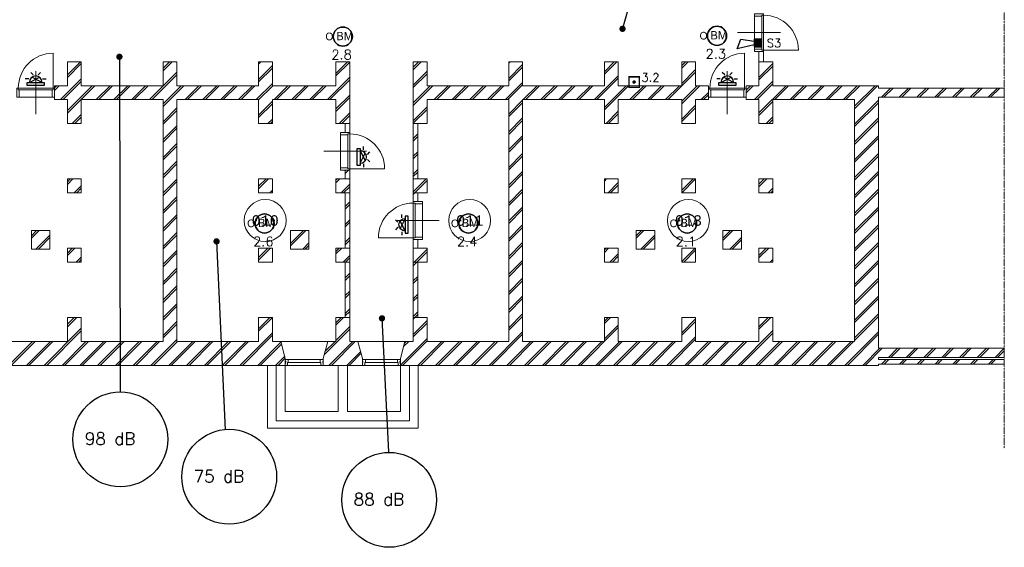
# Model space of a CAD drawing. Header units: millimetres. Extents: x 1890 to 160200, y 5205 to 111580.
# Tile 50 of 51: x 134464 to 157942, y 85541 to 98108. Entities that reach past the tile are written whole.
import ezdxf
from ezdxf.enums import TextEntityAlignment as Align
from ezdxf.xclip import XClip

# ---------------------------------------------------------------- set-up
doc = ezdxf.new("R2010")
doc.units = ezdxf.units.MM
doc.header["$XCLIPFRAME"] = 0
doc.linetypes.add('Xref-geb26-Kelder$0$CENTER', pattern=[2, 1.25, -0.25, 0.25, -0.25])
for name, color, linetype in [('BRAND', 1, 'Continuous'), ('DB-waardes', 6, 'Continuous'), ('Xref', 253, 'Continuous'), ('Xref-geb26-Kelder$0$AL$1A---_ALGEMEEN', 253, 'Continuous'), ('Xref-geb26-Kelder$0$AT$1A---_TEKST050', 253, 'Continuous')]:
    doc.layers.add(name, color=color, linetype=linetype)
doc.layers.get('Xref').off()
doc.styles.add('ROMANS', font='romans')
doc.styles.add('TXT', font='txt')
doc.styles.add('Xref-geb26-Kelder$0$MONOTXT', font='MONOTXT')

# ---------------------------------------------------------------- blocks, each defined once
blk = doc.blocks.new('Xref-geb26-Kelder$0$ED0831')
at = {"layer": 'Xref-geb26-Kelder$0$AL$1A---_ALGEMEEN', "color": 0, "linetype": 'Continuous', "lineweight": 0}
for p, q in [((450, -400), (450, 620)), ((0, 0), (0, 220)), ((0, 220), (55, 220)), ((35, 0), (0, 0)), ((55, 45), (35, 45)), ((35, 45), (35, 0)), ((35, 0), (35, -830)), ((865, 0), (35, 0)), ((55, 220), (845, 220)), ((55, 220), (55, 45)), ((55, 45), (845, 45)), ((900, 220), (845, 220)), ((845, 220), (845, 45)), ((845, 45), (865, 45)), ((865, 45), (865, 0)), ((865, 0), (900, 0)), ((900, 0), (900, 220))]:
    blk.add_line(p, q, dxfattribs=at)
blk.add_arc((35, 0), 830, 270, 360, dxfattribs=at)
blk = doc.blocks.new('*O36')
at = {"layer": 'Xref-geb26-Kelder$0$AL$1A---_ALGEMEEN', "color": 0, "linetype": 'Continuous', "lineweight": 0}
for p, q in [((-333, 69.5), (433, 69.5)), ((-355.5, -69.5), (455.5, -69.5)), ((-333, -2.5), (433, -2.5))]:
    blk.add_line(p, q, dxfattribs=at)
for points in [[(-400, 69.5), (-335.15, 69.5), (-333, 67.36), (-333, -2.5), (-350, -2.5), (-350, -53.5), (-355.5, -53.5), (-355.5, -67.28), (-357.72, -69.5), (-400, -69.5), (-400, -15.5), (-391, -15.5), (-391, 0.5), (-400, 0.5), (-400, 14.5), (-391, 14.5), (-391, 30.5), (-400, 30.5)], [(500, 69.5), (435.15, 69.5), (433, 67.36), (433, -2.5), (450, -2.5), (450, -53.5), (455.5, -53.5), (455.5, -67.28), (457.72, -69.5), (500, -69.5), (500, -15.5), (491, -15.5), (491, 0.5), (500, 0.5), (500, 14.5), (491, 14.5), (491, 30.5), (500, 30.5)]]:
    blk.add_lwpolyline(points, close=True, dxfattribs=at)
blk = doc.blocks.new('*O37')
at = {"layer": 'Xref-geb26-Kelder$0$AL$1A---_ALGEMEEN', "color": 0, "linetype": 'Continuous', "lineweight": 0}
for p, q in [((333, 69.5), (-433, 69.5)), ((355.5, -69.5), (-455.5, -69.5)), ((333, -2.5), (-433, -2.5))]:
    blk.add_line(p, q, dxfattribs=at)
for points in [[(-500, 69.5), (-435.15, 69.5), (-433, 67.36), (-433, -2.5), (-450, -2.5), (-450, -53.5), (-455.5, -53.5), (-455.5, -67.28), (-457.72, -69.5), (-500, -69.5), (-500, -15.5), (-491, -15.5), (-491, 0.5), (-500, 0.5), (-500, 14.5), (-491, 14.5), (-491, 30.5), (-500, 30.5)], [(400, 69.5), (335.15, 69.5), (333, 67.36), (333, -2.5), (350, -2.5), (350, -53.5), (355.5, -53.5), (355.5, -67.28), (357.72, -69.5), (400, -69.5), (400, -15.5), (391, -15.5), (391, 0.5), (400, 0.5), (400, 14.5), (391, 14.5), (391, 30.5), (400, 30.5)]]:
    blk.add_lwpolyline(points, close=True, dxfattribs=at)
blk = doc.blocks.new('Xref-geb26-Kelder')
at = {"layer": 'Xref-geb26-Kelder$0$AL$1A---_ALGEMEEN', "linetype": 'Xref-geb26-Kelder$0$CENTER', "lineweight": 0}
blk.add_line((143835.43, 60987.35), (143835.43, 41252.35), dxfattribs=at)
at = {"layer": 'Xref-geb26-Kelder$0$AL$1A---_ALGEMEEN', "linetype": 'Continuous', "lineweight": 0}
for p, q in [((121495.43, 50454.85), (121495.43, 49884.85)), ((121825.43, 50454.85), (121495.43, 50454.85)), ((121495.43, 50141.72), (121808.56, 50454.85)), ((121495.43, 50081.72), (121825.43, 50411.72)), ((121825.43, 50454.85), (121825.43, 49884.85)), ((123775.43, 50454.85), (124105.43, 50454.85)), ((123775.43, 50454.85), (123775.43, 49884.85)), ((123775.43, 50300.4), (123929.88, 50454.85)), ((123775.43, 50240.4), (123989.88, 50454.85)), ((124105.43, 50454.85), (124105.43, 49884.85)), ((126055.43, 50454.85), (126055.43, 49884.85)), ((126385.43, 50454.85), (126055.43, 50454.85)), ((126055.43, 50399.08), (126111.2, 50454.85)), ((126055.43, 50034.82), (126385.43, 50364.82)), ((126055.43, 49974.82), (126385.43, 50304.82)), ((126385.43, 50454.85), (126385.43, 49884.85)), ((127897.93, 50454.85), (127897.93, 49884.85)), ((127897.93, 50454.85), (128227.93, 50454.85)), ((127897.93, 50180.26), (128172.52, 50454.85)), ((127897.93, 50120.26), (128227.93, 50450.26)), ((128227.93, 50454.85), (128227.93, 48984.85)), ((129740.43, 50325.71), (129869.57, 50454.85)), ((129740.43, 50265.71), (129929.57, 50454.85)), ((132020.43, 50424.38), (132050.9, 50454.85)), ((132020.43, 50060.12), (132350.43, 50390.12)), ((132020.43, 50000.12), (132350.43, 50330.12)), ((134300.43, 50218.8), (134536.48, 50454.85)), ((134300.43, 50158.8), (134596.48, 50454.85)), ((136142.93, 50364.24), (136233.54, 50454.85)), ((136142.93, 50304.24), (136293.54, 50454.85)), ((136142.93, 49939.98), (136472.93, 50269.98)), ((137985.43, 50449.69), (137990.59, 50454.85)), ((137985.43, 50085.42), (138315.43, 50415.42)), ((137985.43, 50025.42), (138315.43, 50355.42)), ((121332.82, 49554.85), (121825.43, 50047.46)), ((123454.14, 49554.85), (124105.43, 50206.14)), ((123514.14, 49554.85), (124105.43, 50146.14)), ((127696.78, 49554.85), (128227.93, 50086)), ((127756.78, 49554.85), (128227.93, 50026)), ((129740.43, 49901.44), (130070.43, 50231.44)), ((129740.43, 49841.44), (130070.43, 50171.44)), ((134060.74, 49554.85), (134630.43, 50124.54)), ((134120.74, 49554.85), (134630.43, 50064.54)), ((135817.8, 49554.85), (136472.93, 50209.98)), ((121189.18, 49884.85), (121495.43, 49884.85)), ((121189.18, 49835.47), (121238.56, 49884.85)), ((121189.18, 49775.47), (121298.56, 49884.85)), ((121392.82, 49554.85), (121825.43, 49987.46)), ((121495.43, 49293.19), (122087.09, 49884.85)), ((121495.43, 49233.19), (122147.09, 49884.85)), ((121825.43, 49884.85), (123775.43, 49884.85)), ((122181.35, 49554.85), (122511.35, 49884.85)), ((122241.35, 49554.85), (122571.35, 49884.85)), ((122605.61, 49554.85), (122935.61, 49884.85)), ((122665.61, 49554.85), (122995.61, 49884.85)), ((123029.88, 49554.85), (123359.88, 49884.85)), ((123089.88, 49554.85), (123419.88, 49884.85)), ((123775.43, 49451.87), (124208.41, 49884.85)), ((123775.43, 49391.87), (124268.41, 49884.85)), ((124105.43, 49884.85), (126055.43, 49884.85)), ((124302.67, 49554.85), (124632.67, 49884.85)), ((124362.67, 49554.85), (124692.67, 49884.85)), ((124726.93, 49554.85), (125056.93, 49884.85)), ((124786.93, 49554.85), (125116.93, 49884.85)), ((125151.2, 49554.85), (125481.2, 49884.85)), ((125211.2, 49554.85), (125541.2, 49884.85)), ((125575.46, 49554.85), (125905.46, 49884.85)), ((125635.46, 49554.85), (125965.46, 49884.85)), ((125999.73, 49554.85), (126385.43, 49940.55)), ((126055.43, 49550.55), (126389.73, 49884.85)), ((126385.43, 49884.85), (127897.93, 49884.85)), ((126423.99, 49554.85), (126753.99, 49884.85)), ((126483.99, 49554.85), (126813.99, 49884.85)), ((126848.25, 49554.85), (127178.25, 49884.85)), ((126908.25, 49554.85), (127238.25, 49884.85)), ((127272.52, 49554.85), (127602.52, 49884.85)), ((127332.52, 49554.85), (127662.52, 49884.85)), ((129740.43, 49477.18), (130148.1, 49884.85)), ((129740.43, 49417.18), (130208.1, 49884.85)), ((130242.37, 49554.85), (130572.37, 49884.85)), ((130302.37, 49554.85), (130632.37, 49884.85)), ((130666.63, 49554.85), (130996.63, 49884.85)), ((130726.63, 49554.85), (131056.63, 49884.85)), ((131090.9, 49554.85), (131420.9, 49884.85)), ((131150.9, 49554.85), (131480.9, 49884.85)), ((131515.16, 49554.85), (131845.16, 49884.85)), ((131575.16, 49554.85), (131905.16, 49884.85)), ((131939.42, 49554.85), (132350.43, 49965.86)), ((131999.42, 49554.85), (132350.43, 49905.86)), ((132363.69, 49554.85), (132693.69, 49884.85)), ((132423.69, 49554.85), (132753.69, 49884.85)), ((132787.95, 49554.85), (133117.95, 49884.85)), ((132847.95, 49554.85), (133177.95, 49884.85)), ((133212.22, 49554.85), (133542.22, 49884.85)), ((133272.22, 49554.85), (133602.22, 49884.85)), ((133636.48, 49554.85), (133966.48, 49884.85)), ((133696.48, 49554.85), (134026.48, 49884.85)), ((134300.43, 49370.27), (134815.01, 49884.85)), ((134300.43, 49310.27), (134875.01, 49884.85)), ((134909.27, 49554.85), (135239.27, 49884.85)), ((134969.27, 49554.85), (135299.27, 49884.85)), ((135333.54, 49554.85), (135663.54, 49884.85)), ((135393.54, 49554.85), (135723.54, 49884.85)), ((135757.8, 49554.85), (136087.8, 49884.85)), ((136142.93, 49515.72), (136512.06, 49884.85)), ((136142.93, 49455.72), (136572.06, 49884.85)), ((137679.18, 49779.17), (137784.86, 49884.85)), ((137679.18, 49719.17), (137844.86, 49884.85)), ((137879.12, 49554.85), (138315.43, 49991.16)), ((137939.12, 49554.85), (138315.43, 49931.16)), ((137985.43, 49236.9), (138633.38, 49884.85)), ((138363.38, 49554.85), (138693.38, 49884.85)), ((138727.65, 49554.85), (139057.65, 49884.85)), ((138787.65, 49554.85), (139117.65, 49884.85)), ((139151.91, 49554.85), (139481.91, 49884.85)), ((139211.91, 49554.85), (139541.91, 49884.85)), ((139576.18, 49554.85), (139906.18, 49884.85)), ((139636.18, 49554.85), (139966.18, 49884.85)), ((140000.44, 49554.85), (140330.44, 49884.85)), ((140060.44, 49554.85), (140390.44, 49884.85)), ((140265.43, 49395.58), (140754.7, 49884.85)), ((140265.43, 49335.58), (140814.7, 49884.85)), ((140903.97, 49609.85), (141123.97, 49829.85)), ((140963.97, 49609.85), (141183.97, 49829.85)), ((141328.23, 49609.85), (141548.23, 49829.85)), ((141388.23, 49609.85), (141608.23, 49829.85)), ((141752.5, 49609.85), (141972.5, 49829.85)), ((141812.5, 49609.85), (142032.5, 49829.85)), ((142176.76, 49609.85), (142396.76, 49829.85)), ((142236.76, 49609.85), (142456.76, 49829.85)), ((142601.03, 49609.85), (142821.03, 49829.85)), ((142661.03, 49609.85), (142881.03, 49829.85)), ((143025.29, 49609.85), (143245.29, 49829.85)), ((143085.29, 49609.85), (143305.29, 49829.85)), ((143449.55, 49609.85), (143669.55, 49829.85)), ((143509.55, 49609.85), (143729.55, 49829.85)), ((121189.18, 49554.85), (121495.43, 49554.85)), ((121495.43, 48984.85), (121495.43, 49554.85)), ((121825.43, 48984.85), (121825.43, 49554.85)), ((121825.43, 49554.85), (123775.43, 49554.85)), ((124105.43, 49554.85), (126055.43, 49554.85)), ((126055.43, 48984.85), (126055.43, 49554.85)), ((126385.43, 48984.85), (126385.43, 49554.85)), ((126385.43, 49554.85), (127897.93, 49554.85)), ((127897.93, 49331.73), (128227.93, 49661.73)), ((127897.93, 49271.73), (128227.93, 49601.73)), ((127897.93, 48984.85), (127897.93, 49554.85)), ((132020.43, 49211.59), (132350.43, 49541.59)), ((136606.33, 49554.85), (136779.18, 49727.7)), ((136666.33, 49554.85), (136779.18, 49667.7)), ((140265.43, 48971.31), (140835.43, 49541.31)), ((123775.43, 49027.61), (124105.43, 49357.61)), ((126055.43, 49186.29), (126385.43, 49516.29)), ((126055.43, 49126.29), (126385.43, 49456.29)), ((129740.43, 49052.91), (130070.43, 49382.91)), ((129740.43, 48992.91), (130070.43, 49322.91)), ((132020.43, 49151.59), (132350.43, 49481.59)), ((136142.93, 49091.45), (136472.93, 49421.45)), ((136142.93, 49031.45), (136472.93, 49361.45)), ((137985.43, 49176.9), (138315.43, 49506.9)), ((140265.43, 48911.31), (140835.43, 49481.31)), ((121611.35, 48984.85), (121825.43, 49198.93)), ((121671.35, 48984.85), (121825.43, 49138.93)), ((123775.43, 48967.61), (124105.43, 49297.61)), ((126278.25, 48984.85), (126385.43, 49092.03)), ((127975.31, 48984.85), (128227.93, 49237.47)), ((128035.31, 48984.85), (128227.93, 49177.47)), ((132020.43, 48787.33), (132350.43, 49117.33)), ((134339.27, 48984.85), (134630.43, 49276.01)), ((134399.27, 48984.85), (134630.43, 49216.01)), ((138157.65, 48984.85), (138315.43, 49142.63)), ((138217.65, 48984.85), (138315.43, 49082.63)), ((140265.43, 48547.05), (140835.43, 49117.05)), ((121825.43, 48984.85), (121495.43, 48984.85)), ((123775.43, 48603.35), (124105.43, 48933.35)), ((123775.43, 48543.35), (124105.43, 48873.35)), ((126385.43, 48984.85), (126055.43, 48984.85)), ((126338.25, 48984.85), (126385.43, 49032.03)), ((127897.93, 48984.85), (128227.93, 48984.85)), ((132020.43, 48727.33), (132350.43, 49057.33)), ((136460.59, 48984.85), (136472.93, 48997.19)), ((140265.43, 48487.05), (140835.43, 49057.05)), ((129740.43, 48628.65), (129850.43, 48738.65)), ((129740.43, 48568.65), (129850.43, 48678.65)), ((132020.43, 48363.06), (132350.43, 48693.06)), ((132020.43, 48303.06), (132350.43, 48633.06)), ((140265.43, 48122.78), (140835.43, 48692.78)), ((140265.43, 48062.78), (140835.43, 48632.78)), ((123775.43, 48179.08), (124105.43, 48509.08)), ((123775.43, 48119.08), (124105.43, 48449.08)), ((129740.43, 48204.38), (129850.43, 48314.38)), ((129740.43, 48144.38), (129850.43, 48254.38)), ((132020.43, 47938.8), (132350.43, 48268.8)), ((132020.43, 47878.8), (132350.43, 48208.8)), ((140265.43, 47698.52), (140835.43, 48268.52)), ((140265.43, 47638.52), (140835.43, 48208.52)), ((123775.43, 47754.82), (124105.43, 48084.82)), ((123775.43, 47694.82), (124105.43, 48024.82)), ((121495.43, 47596.14), (121564.14, 47664.85)), ((121495.43, 47536.14), (121624.14, 47664.85)), ((126055.43, 47489.23), (126231.05, 47664.85)), ((126055.43, 47429.23), (126291.05, 47664.85)), ((127897.93, 47634.68), (127928.1, 47664.85)), ((127897.93, 47574.68), (127988.1, 47664.85)), ((128117.93, 47854.68), (128138.1, 47874.85)), ((128117.93, 47794.68), (128198.1, 47874.85)), ((129740.43, 47780.12), (129850.43, 47890.12)), ((129740.43, 47720.12), (129850.43, 47830.12)), ((129740.43, 47355.86), (130049.42, 47664.85)), ((132020.43, 47514.54), (132350.43, 47844.54)), ((132020.43, 47454.54), (132350.43, 47784.54)), ((134300.43, 47613.22), (134352.06, 47664.85)), ((136142.93, 47394.4), (136413.38, 47664.85)), ((136143.38, 47334.85), (136472.93, 47664.4)), ((137985.43, 47539.84), (138110.44, 47664.85)), ((137985.43, 47479.84), (138170.44, 47664.85)), ((140265.43, 47274.25), (140835.43, 47844.25)), ((140265.43, 47214.25), (140835.43, 47784.25)), ((121658.41, 47334.85), (121825.43, 47501.87)), ((121718.41, 47334.85), (121825.43, 47441.87)), ((123775.43, 47330.55), (124105.43, 47660.55)), ((123775.43, 47270.55), (124105.43, 47600.55)), ((128022.37, 47334.85), (128227.93, 47540.41)), ((128082.37, 47334.85), (128227.93, 47480.41)), ((129779.42, 47334.85), (130070.43, 47625.86)), ((134386.33, 47334.85), (134630.43, 47578.95)), ((134446.33, 47334.85), (134630.43, 47518.95)), ((138204.7, 47334.85), (138315.43, 47445.58)), ((123775.43, 46906.29), (124105.43, 47236.29)), ((126325.31, 47334.85), (126385.43, 47394.97)), ((126385.31, 47334.85), (126385.43, 47334.97)), ((129740.43, 47295.86), (129779.42, 47334.85)), ((132020.43, 47090.27), (132350.43, 47420.27)), ((132020.43, 47030.27), (132350.43, 47360.27)), ((138264.7, 47334.85), (138315.43, 47385.58)), ((140265.43, 46849.99), (140835.43, 47419.99)), ((140265.43, 46789.99), (140835.43, 47359.99)), ((123775.43, 46846.29), (124105.43, 47176.29)), ((128117.93, 47006.15), (128227.93, 47116.15)), ((128117.93, 46946.15), (128227.93, 47056.15)), ((132020.43, 46666.01), (132350.43, 46996.01)), ((140265.43, 46425.73), (140835.43, 46995.73)), ((123775.43, 46482.03), (124105.43, 46812.03)), ((123775.43, 46422.03), (124105.43, 46752.03)), ((132020.43, 46606.01), (132350.43, 46936.01)), ((140265.43, 46365.73), (140835.43, 46935.73)), ((128117.93, 46581.88), (128227.93, 46691.88)), ((128117.93, 46521.88), (128227.93, 46631.88)), ((132020.43, 46241.74), (132350.43, 46571.74)), ((132020.43, 46181.74), (132350.43, 46511.74)), ((140265.43, 46001.46), (140835.43, 46571.46)), ((140265.43, 45941.46), (140835.43, 46511.46)), ((120635.43, 46311.87), (120758.41, 46434.85)), ((120635.43, 46251.87), (120818.41, 46434.85)), ((120742.67, 45994.85), (121075.43, 46327.61)), ((120802.67, 45994.85), (121075.43, 46267.61)), ((123775.43, 46057.76), (124105.43, 46387.76)), ((123775.43, 45997.76), (124105.43, 46327.76)), ((126815.43, 46127.91), (127122.37, 46434.85)), ((126815.43, 46067.91), (127182.37, 46434.85)), ((128117.93, 46157.62), (128227.93, 46267.62)), ((135060.43, 46311.9), (135183.38, 46434.85)), ((135060.43, 46251.9), (135243.38, 46434.85)), ((135167.65, 45994.85), (135500.43, 46327.63)), ((135227.65, 45994.85), (135500.43, 46267.63)), ((137125.43, 46255.58), (137304.7, 46434.85)), ((137125.43, 46195.58), (137364.7, 46434.85)), ((137288.97, 45994.85), (137565.43, 46271.31)), ((127106.63, 45994.85), (127255.43, 46143.65)), ((127166.63, 45994.85), (127255.43, 46083.65)), ((128117.93, 46097.62), (128227.93, 46207.62)), ((132020.43, 45817.48), (132350.43, 46147.48)), ((132020.43, 45757.48), (132350.43, 46087.48)), ((137348.97, 45994.85), (137565.43, 46211.31)), ((140265.43, 45577.2), (140835.43, 46147.2)), ((140265.43, 45517.2), (140835.43, 46087.2)), ((121495.43, 45899.08), (121611.2, 46014.85)), ((121495.43, 45839.08), (121671.2, 46014.85)), ((121705.46, 45684.85), (121825.43, 45804.82)), ((123775.43, 45633.5), (124105.43, 45963.5)), ((123775.43, 45573.5), (124105.43, 45903.5)), ((126055.43, 45792.18), (126278.1, 46014.85)), ((126055.43, 45732.18), (126338.1, 46014.85)), ((127897.93, 45937.62), (127975.16, 46014.85)), ((127897.93, 45877.62), (128035.16, 46014.85)), ((128069.42, 45684.85), (128227.93, 45843.36)), ((128129.42, 45684.85), (128227.93, 45783.36)), ((129766.48, 45684.85), (130070.43, 45988.8)), ((129826.48, 45684.85), (130070.43, 45928.8)), ((134300.43, 45976.16), (134339.12, 46014.85)), ((134300.43, 45916.16), (134399.12, 46014.85)), ((134433.38, 45684.85), (134630.43, 45881.9)), ((134493.38, 45684.85), (134630.43, 45821.9)), ((136142.93, 45697.34), (136460.44, 46014.85)), ((136190.44, 45684.85), (136472.93, 45967.34)), ((137985.43, 45842.78), (138157.5, 46014.85)), ((137985.43, 45782.78), (138217.5, 46014.85)), ((121765.46, 45684.85), (121825.43, 45744.82)), ((126372.37, 45684.85), (126385.43, 45697.91)), ((128117.93, 45673.36), (128129.42, 45684.85)), ((129740.43, 45658.8), (129766.48, 45684.85)), ((129740.43, 45598.8), (129826.48, 45684.85)), ((132020.43, 45393.22), (132350.43, 45723.22)), ((132020.43, 45333.22), (132350.43, 45663.22)), ((138251.76, 45684.85), (138315.43, 45748.52)), ((138311.76, 45684.85), (138315.43, 45688.52)), ((140265.43, 45152.93), (140835.43, 45722.93)), ((140265.43, 45092.93), (140835.43, 45662.93)), ((123775.43, 45209.23), (124105.43, 45539.23)), ((123775.43, 45149.23), (124105.43, 45479.23)), ((128117.93, 45309.09), (128227.93, 45419.09)), ((128117.93, 45249.09), (128227.93, 45359.09)), ((129740.43, 45234.54), (129850.43, 45344.54)), ((123775.43, 44784.97), (124105.43, 45114.97)), ((129740.43, 45174.54), (129850.43, 45284.54)), ((132020.43, 44968.95), (132350.43, 45298.95)), ((132020.43, 44908.95), (132350.43, 45238.95)), ((140265.43, 44728.67), (140835.43, 45298.67)), ((140265.43, 44668.67), (140835.43, 45238.67)), ((123775.43, 44724.97), (124105.43, 45054.97)), ((128117.93, 44884.83), (128227.93, 44994.83)), ((128117.93, 44824.83), (128227.93, 44934.83)), ((129740.43, 44810.27), (129850.43, 44920.27)), ((129740.43, 44750.27), (129850.43, 44860.27)), ((132020.43, 44544.69), (132350.43, 44874.69)), ((140265.43, 44304.41), (140835.43, 44874.41)), ((123775.43, 44360.71), (124105.43, 44690.71)), ((123775.43, 44300.71), (124105.43, 44630.71)), ((132020.43, 44484.69), (132350.43, 44814.69)), ((140265.43, 44244.41), (140835.43, 44814.41)), ((128117.93, 44460.56), (128227.93, 44570.56)), ((128117.93, 44400.56), (128227.93, 44510.56)), ((129740.43, 44386.01), (129850.43, 44496.01)), ((129779.27, 44364.85), (129850.43, 44436.01)), ((132020.43, 44120.42), (132350.43, 44450.42)), ((132020.43, 44060.42), (132350.43, 44390.42)), ((140265.43, 43880.14), (140835.43, 44450.14)), ((140265.43, 43820.14), (140835.43, 44390.14)), ((121495.43, 44202.03), (121658.25, 44364.85)), ((121495.43, 44142.03), (121718.25, 44364.85)), ((123775.43, 43936.44), (124105.43, 44266.44)), ((123775.43, 43876.44), (124105.43, 44206.44)), ((126055.43, 44095.12), (126325.16, 44364.85)), ((126055.43, 44035.12), (126385.16, 44364.85)), ((127897.93, 44240.56), (128022.22, 44364.85)), ((127897.93, 44180.56), (128082.22, 44364.85)), ((127897.93, 43816.3), (128227.93, 44146.3)), ((129740.43, 44326.01), (129779.27, 44364.85)), ((129740.43, 43961.74), (130070.43, 44291.74)), ((129740.43, 43901.74), (130070.43, 44231.74)), ((134300.43, 44279.1), (134386.18, 44364.85)), ((134300.43, 44219.1), (134446.18, 44364.85)), ((134300.43, 43854.84), (134630.43, 44184.84)), ((136142.93, 44364.55), (136143.23, 44364.85)), ((136142.93, 44000.28), (136472.93, 44330.28)), ((136142.93, 43940.28), (136472.93, 44270.28)), ((137985.43, 44145.73), (138204.55, 44364.85)), ((137985.43, 44085.73), (138264.55, 44364.85)), ((120942.52, 43224.85), (121825.43, 44107.76)), ((121002.52, 43224.85), (121825.43, 44047.76)), ((125609.42, 43224.85), (126385.43, 44000.86)), ((125669.42, 43224.85), (126385.43, 43940.86)), ((127614.13, 43472.5), (128227.93, 44086.3)), ((131549.12, 43224.85), (132350.43, 44026.16)), ((131609.12, 43224.85), (132350.43, 43966.16)), ((133730.44, 43224.85), (134630.43, 44124.84)), ((135791.76, 43224.85), (136472.93, 43906.02)), ((137488.82, 43224.85), (138315.43, 44051.46)), ((137548.82, 43224.85), (138315.43, 43991.46)), ((140034.4, 43224.85), (140835.43, 44025.88)), ((140094.4, 43224.85), (140835.43, 43965.88)), ((120093.99, 43224.85), (120663.99, 43794.85)), ((120153.99, 43224.85), (120723.99, 43794.85)), ((120518.25, 43224.85), (121088.25, 43794.85)), ((120578.25, 43224.85), (121148.25, 43794.85)), ((121366.78, 43224.85), (121936.78, 43794.85)), ((121426.78, 43224.85), (121996.78, 43794.85)), ((121791.05, 43224.85), (122361.05, 43794.85)), ((121851.05, 43224.85), (122421.05, 43794.85)), ((122215.31, 43224.85), (122785.31, 43794.85)), ((122275.31, 43224.85), (122845.31, 43794.85)), ((122639.57, 43224.85), (123209.57, 43794.85)), ((122699.57, 43224.85), (123269.57, 43794.85)), ((123063.84, 43224.85), (123633.84, 43794.85)), ((123123.84, 43224.85), (123693.84, 43794.85)), ((123488.1, 43224.85), (124105.43, 43842.18)), ((123548.1, 43224.85), (124118.1, 43794.85)), ((123912.37, 43224.85), (124482.37, 43794.85)), ((123972.37, 43224.85), (124542.37, 43794.85)), ((124336.63, 43224.85), (124906.63, 43794.85)), ((124396.63, 43224.85), (124966.63, 43794.85)), ((124760.9, 43224.85), (125330.9, 43794.85)), ((124820.9, 43224.85), (125390.9, 43794.85)), ((125185.16, 43224.85), (125755.16, 43794.85)), ((125245.16, 43224.85), (125815.16, 43794.85)), ((126033.69, 43224.85), (126586.38, 43777.54)), ((126093.69, 43224.85), (126599.2, 43730.36)), ((126581.68, 43794.85), (127701.68, 43794.85)), ((127636.5, 43554.87), (127876.48, 43794.85)), ((127730.74, 43224.85), (128300.74, 43794.85)), ((127790.74, 43224.85), (128360.74, 43794.85)), ((129544.18, 43794.85), (128424.18, 43794.85)), ((129434.18, 43231.23), (130070.43, 43867.48)), ((129487.8, 43224.85), (130070.43, 43807.48)), ((129510.86, 43672.17), (129633.54, 43794.85)), ((129533.23, 43754.55), (129573.54, 43794.85)), ((129852.06, 43224.85), (130422.06, 43794.85)), ((129912.06, 43224.85), (130482.06, 43794.85)), ((130276.33, 43224.85), (130846.33, 43794.85)), ((130336.33, 43224.85), (130906.33, 43794.85)), ((130700.59, 43224.85), (131270.59, 43794.85)), ((130760.59, 43224.85), (131330.59, 43794.85)), ((131124.86, 43224.85), (131694.86, 43794.85)), ((131184.86, 43224.85), (131754.86, 43794.85)), ((131973.38, 43224.85), (132543.38, 43794.85)), ((132033.38, 43224.85), (132603.38, 43794.85)), ((132397.65, 43224.85), (132967.65, 43794.85)), ((132457.65, 43224.85), (133027.65, 43794.85)), ((132821.91, 43224.85), (133391.91, 43794.85)), ((132881.91, 43224.85), (133451.91, 43794.85)), ((133246.18, 43224.85), (133816.18, 43794.85)), ((133306.18, 43224.85), (133876.18, 43794.85)), ((133670.44, 43224.85), (134240.44, 43794.85)), ((134094.7, 43224.85), (134664.7, 43794.85)), ((134154.7, 43224.85), (134724.7, 43794.85)), ((134518.97, 43224.85), (135088.97, 43794.85)), ((134578.97, 43224.85), (135148.97, 43794.85)), ((134943.23, 43224.85), (135513.23, 43794.85)), ((135003.23, 43224.85), (135573.23, 43794.85)), ((135367.5, 43224.85), (135937.5, 43794.85)), ((135427.5, 43224.85), (135997.5, 43794.85)), ((135851.76, 43224.85), (136472.93, 43846.02)), ((136216.03, 43224.85), (136786.03, 43794.85)), ((136276.03, 43224.85), (136846.03, 43794.85)), ((136640.29, 43224.85), (137210.29, 43794.85)), ((136700.29, 43224.85), (137270.29, 43794.85)), ((137064.55, 43224.85), (137634.55, 43794.85)), ((137124.55, 43224.85), (137694.55, 43794.85)), ((137913.08, 43224.85), (138483.08, 43794.85)), ((137973.08, 43224.85), (138543.08, 43794.85)), ((138337.35, 43224.85), (138907.35, 43794.85)), ((138397.35, 43224.85), (138967.35, 43794.85)), ((138761.61, 43224.85), (139331.61, 43794.85)), ((138821.61, 43224.85), (139391.61, 43794.85)), ((139185.87, 43224.85), (139755.87, 43794.85)), ((139245.87, 43224.85), (139815.87, 43794.85)), ((139610.14, 43224.85), (140180.14, 43794.85)), ((139670.14, 43224.85), (140240.14, 43794.85)), ((126457.95, 43224.85), (126677, 43443.9)), ((128155.01, 43224.85), (128488.43, 43558.28)), ((128215.01, 43224.85), (128501.25, 43511.09)), ((140458.67, 43224.85), (140866.17, 43632.35)), ((140518.67, 43224.85), (140926.17, 43632.35)), ((141070.43, 43412.35), (141290.43, 43632.35)), ((141130.43, 43412.35), (141350.43, 43632.35)), ((141494.69, 43412.35), (141714.69, 43632.35)), ((141554.69, 43412.35), (141774.69, 43632.35)), ((141918.96, 43412.35), (142138.96, 43632.35)), ((141978.96, 43412.35), (142198.96, 43632.35)), ((142343.22, 43412.35), (142563.22, 43632.35)), ((142403.22, 43412.35), (142623.22, 43632.35)), ((142767.49, 43412.35), (142987.49, 43632.35)), ((142827.49, 43412.35), (143047.49, 43632.35)), ((143191.75, 43412.35), (143411.75, 43632.35)), ((143251.75, 43412.35), (143471.75, 43632.35)), ((143616.01, 43412.35), (143835.43, 43631.77)), ((143676.01, 43412.35), (143835.43, 43571.77)), ((126517.95, 43224.85), (126689.82, 43396.71)), ((140910.43, 43252.35), (141020.43, 43362.35)), ((140970.43, 43252.35), (141080.43, 43362.35)), ((141334.69, 43252.35), (141444.69, 43362.35)), ((141394.69, 43252.35), (141504.69, 43362.35)), ((141758.96, 43252.35), (141868.96, 43362.35)), ((141818.96, 43252.35), (141928.96, 43362.35)), ((142183.22, 43252.35), (142293.22, 43362.35)), ((142243.22, 43252.35), (142353.22, 43362.35)), ((142607.49, 43252.35), (142717.49, 43362.35)), ((142667.49, 43252.35), (142777.49, 43362.35)), ((143031.75, 43252.35), (143141.75, 43362.35)), ((143091.75, 43252.35), (143201.75, 43362.35)), ((143456.01, 43252.35), (143566.01, 43362.35)), ((143516.01, 43252.35), (143626.01, 43362.35))]:
    blk.add_line(p, q, dxfattribs=at)
for points in [[(138095.43, 50699.85), (137985.43, 50699.85), (137985.43, 50454.85), (138095.43, 50454.85)], [(129740.43, 50454.85), (130070.43, 50454.85), (130070.43, 49884.85), (132020.43, 49884.85), (132020.43, 50454.85), (132350.43, 50454.85), (132350.43, 49884.85), (134300.43, 49884.85), (134300.43, 50454.85), (134630.43, 50454.85), (134630.43, 49884.85), (136142.93, 49884.85), (136142.93, 50454.85), (136472.93, 50454.85), (136472.93, 49884.85), (136779.18, 49884.85), (136779.18, 49554.85), (136472.93, 49554.85), (136472.93, 48984.85), (136142.93, 48984.85), (136142.93, 49554.85), (134630.43, 49554.85), (134630.43, 48984.85), (134300.43, 48984.85), (134300.43, 49554.85), (132350.43, 49554.85), (132350.43, 43794.85), (134300.43, 43794.85), (134300.43, 44364.85), (134630.43, 44364.85), (134630.43, 43794.85), (136142.93, 43794.85), (136142.93, 44364.85), (136472.93, 44364.85), (136472.93, 43794.85), (137985.43, 43794.85), (137985.43, 44364.85), (138315.43, 44364.85), (138315.43, 43794.85), (140265.43, 43794.85), (140265.43, 49554.85), (138315.43, 49554.85), (138315.43, 48984.85), (137985.43, 48984.85), (137985.43, 49554.85), (137679.18, 49554.85), (137679.18, 49884.85), (137985.43, 49884.85), (137985.43, 50454.85), (138315.43, 50454.85), (138315.43, 49884.85), (140835.43, 49884.85), (140835.43, 49829.85), (143835.43, 49829.85), (143835.43, 49609.85), (140835.43, 49609.85), (140835.43, 43632.35), (143835.43, 43632.35), (143835.43, 43412.35), (140835.43, 43412.35), (140835.43, 43362.35), (143835.43, 43362.35), (143835.43, 43252.35), (140835.43, 43252.35), (140835.43, 43224.85), (129434.18, 43224.85), (129434.18, 43389.85), (129544.18, 43794.85), (129740.43, 43794.85), (129740.43, 44364.85), (130070.43, 44364.85), (130070.43, 43794.85), (132020.43, 43794.85), (132020.43, 49554.85), (130070.43, 49554.85), (130070.43, 48984.85), (129740.43, 48984.85)], [(128117.93, 48774.85), (128227.93, 48774.85), (128227.93, 48984.85), (128117.93, 48984.85)], [(129850.43, 48984.85), (129740.43, 48984.85), (129740.43, 47664.85), (129850.43, 47664.85)], [(121495.43, 47334.85), (121825.43, 47334.85), (121825.43, 47664.85), (121495.43, 47664.85)], [(126055.43, 47334.85), (126385.43, 47334.85), (126385.43, 47664.85), (126055.43, 47664.85)], [(127897.93, 47334.85), (128227.93, 47334.85), (128227.93, 47664.85), (127897.93, 47664.85)], [(128117.93, 47874.85), (128227.93, 47874.85), (128227.93, 47664.85), (128117.93, 47664.85)], [(129740.43, 47334.85), (130070.43, 47334.85), (130070.43, 47664.85), (129740.43, 47664.85)], [(134300.43, 47334.85), (134630.43, 47334.85), (134630.43, 47664.85), (134300.43, 47664.85)], [(136142.93, 47334.85), (136472.93, 47334.85), (136472.93, 47664.85), (136142.93, 47664.85)], [(137985.43, 47334.85), (138315.43, 47334.85), (138315.43, 47664.85), (137985.43, 47664.85)], [(128227.93, 47334.85), (128117.93, 47334.85), (128117.93, 46014.85), (128227.93, 46014.85)], [(129850.43, 47124.85), (129740.43, 47124.85), (129740.43, 47334.85), (129850.43, 47334.85)], [(120635.43, 45994.85), (121075.43, 45994.85), (121075.43, 46434.85), (120635.43, 46434.85)], [(126815.43, 45994.85), (127255.43, 45994.85), (127255.43, 46434.85), (126815.43, 46434.85)], [(135060.43, 45994.85), (135500.43, 45994.85), (135500.43, 46434.85), (135060.43, 46434.85)], [(137125.43, 45994.85), (137565.43, 45994.85), (137565.43, 46434.85), (137125.43, 46434.85)], [(129850.43, 46224.85), (129740.43, 46224.85), (129740.43, 46014.85), (129850.43, 46014.85)], [(121495.43, 45684.85), (121825.43, 45684.85), (121825.43, 46014.85), (121495.43, 46014.85)], [(126055.43, 45684.85), (126385.43, 45684.85), (126385.43, 46014.85), (126055.43, 46014.85)], [(127897.93, 45684.85), (128227.93, 45684.85), (128227.93, 46014.85), (127897.93, 46014.85)], [(129740.43, 45684.85), (130070.43, 45684.85), (130070.43, 46014.85), (129740.43, 46014.85)], [(134300.43, 45684.85), (134630.43, 45684.85), (134630.43, 46014.85), (134300.43, 46014.85)], [(136142.93, 45684.85), (136472.93, 45684.85), (136472.93, 46014.85), (136142.93, 46014.85)], [(137985.43, 45684.85), (138315.43, 45684.85), (138315.43, 46014.85), (137985.43, 46014.85)], [(128227.93, 45684.85), (128117.93, 45684.85), (128117.93, 44364.85), (128227.93, 44364.85)], [(129850.43, 45684.85), (129740.43, 45684.85), (129740.43, 44364.85), (129850.43, 44364.85)], [(127897.93, 44364.85), (128227.93, 44364.85), (128227.93, 43794.85), (128424.18, 43794.85), (128534.18, 43389.85), (128534.18, 43224.85), (127591.68, 43224.85), (127591.68, 43389.85), (127701.68, 43794.85), (127897.93, 43794.85)], [(126471.68, 43224.85), (126691.68, 43224.85), (126691.68, 42124.85), (127952.93, 42124.85), (127952.93, 43224.85), (128172.93, 43224.85), (128172.93, 42124.85), (129434.18, 42124.85), (129434.18, 43224.85), (129654.18, 43224.85), (129654.18, 41904.85), (126471.68, 41904.85)]]:
    blk.add_lwpolyline(points, close=True, dxfattribs=at)
for points in [[(119982.93, 43794.85), (121495.43, 43794.85), (121495.43, 44364.85), (121825.43, 44364.85), (121825.43, 43794.85), (123775.43, 43794.85), (123775.43, 49554.85), (121825.43, 49554.85), (121825.43, 48984.85), (121495.43, 48984.85), (121495.43, 49554.85), (121189.18, 49554.85), (121189.18, 49884.85), (121495.43, 49884.85), (121495.43, 50454.85), (121825.43, 50454.85), (121825.43, 49884.85), (123775.43, 49884.85), (123775.43, 50454.85), (124105.43, 50454.85), (124105.43, 49884.85), (126055.43, 49884.85), (126055.43, 50454.85), (126385.43, 50454.85), (126385.43, 49884.85), (127897.93, 49884.85), (127897.93, 50454.85), (128227.93, 50454.85), (128227.93, 48984.85), (127897.93, 48984.85), (127897.93, 49554.85), (126385.43, 49554.85), (126385.43, 48984.85), (126055.43, 48984.85), (126055.43, 49554.85), (124105.43, 49554.85), (124105.43, 43794.85), (126055.43, 43794.85), (126055.43, 44364.85), (126385.43, 44364.85), (126385.43, 43794.85), (126581.68, 43794.85), (126691.68, 43389.85), (126691.68, 43224.85), (112944.18, 43224.85)], [(126262.93, 43224.85), (126262.93, 41724.85), (129862.93, 41724.85), (129862.93, 43224.85)]]:
    blk.add_lwpolyline(points, dxfattribs=at)
for centre in [(126211.05, 46674.86), (131086.93, 46674.85), (136303.35, 46674.85)]:
    blk.add_circle(centre, 500, dxfattribs=at)
for p, rotation in [((138095.43, 50699.85), 90), ((121189.18, 49829.85), 180), ((137679.18, 49829.85), 180), ((128227.93, 47874.85), 90)]:
    blk.add_blockref('Xref-geb26-Kelder$0$ED0831', p, dxfattribs=dict(at, rotation=rotation))
at = {"layer": 'Xref-geb26-Kelder$0$AL$1A---_ALGEMEEN', "linetype": 'Continuous', "lineweight": 0, "yscale": -1, "rotation": 90}
blk.add_blockref('Xref-geb26-Kelder$0$ED0831', (129740.43, 46224.85), dxfattribs=at)
at = {"layer": 'Xref-geb26-Kelder$0$AL$1A---_ALGEMEEN', "linetype": 'Continuous', "lineweight": 0}
for name, p in [('*O36', (127091.68, 43294.35)), ('*O37', (129034.18, 43294.35))]:
    blk.add_blockref(name, p, dxfattribs=at)
at = {"layer": 'Xref-geb26-Kelder$0$AT$1A---_TEKST050', "linetype": 'Continuous', "lineweight": 0, "style": 'Xref-geb26-Kelder$0$MONOTXT'}
for s, p in [('010', (126211.03, 46674.88)), ('011', (131086.9, 46674.88)), ('013', (136303.32, 46674.88))]:
    blk.add_text(s, height=250, dxfattribs=at).set_placement(p, align=Align.MIDDLE)
blk = doc.blocks.new('BR-OPT-M')
at = {"layer": 'BRAND', "color": 0}
blk.add_lwpolyline([(1.75, 0, 1), (-1.75, 0, 1)], format="xyb", close=True, dxfattribs=at)
blk.add_circle((0, 0), 1.75, dxfattribs=at)
for start, end in [(0, 180), (180, 0)]:
    blk.add_arc((0, 0), 1.75, start, end, dxfattribs=at)
at = {"layer": 'BRAND', "color": 0, "style": 'TXT'}
blk.add_text('O', height=1.4, dxfattribs=at).set_placement((-3.2, -0.68))
at = {"layer": 'BRAND', "color": 0, "insert": (-1.2, 0.86), "char_height": 1.522, "width": 4.0171, "attachment_point": 1, "style": 'TXT'}
blk.add_mtext('BM', dxfattribs=at)
at = {"layer": 'BRAND', "color": 0, "style": 'ROMANS'}
blk.add_attdef('ION1-B', text='', height=1.75, dxfattribs=at).set_placement((-0.23, -2.43), align=Align.TOP_CENTER)
blk = doc.blocks.new('NEVENIN')
at = {"layer": 'BRAND', "color": 0}
for p, q in [((-0.86, 3.53), (-1.68, 4.35)), ((0.86, 3.53), (1.68, 4.35)), ((-2.37, 2.19), (-3.54, 2.19)), ((-2.91, 1.02), (2.91, 1.02)), ((-2.91, 0), (-2.91, 1.02)), ((2.91, 0), (-2.91, 0)), ((-2.16, 1.02), (1.31, 2.74)), ((2.16, 1.02), (-1.31, 2.74)), ((2.37, 2.19), (3.54, 2.19)), ((2.91, 1.02), (2.91, 0))]:
    blk.add_line(p, q, dxfattribs=at)
blk.add_arc((0, 1.02), 2.16, 360, 180, dxfattribs=at)
blk = doc.blocks.new('SWHOOP')
at = {"layer": 'BRAND', "color": 0}
for p, q in [((3, 1.5), (0, 1.5)), ((3, 0.75), (9.75, 2.25)), ((3, -1.5), (3, 1.5)), ((9.75, 2.25), (8.25, -1.5)), ((0, -1.5), (3, -1.5)), ((8.25, -1.5), (3, -0.75))]:
    blk.add_line(p, q, dxfattribs=at)
at = {"layer": 'BRAND'}
blk.add_line((0, 1.5), (0, -1.5), dxfattribs=at)
at = {"layer": 'BRAND', "color": 0}
blk.add_solid([(0, -1.5), (3, -1.5), (0, 1.5), (3, 1.5)], dxfattribs=at)
blk = doc.blocks.new('handmelder')
at = {"layer": 'BRAND', "color": 0, "const_width": 0.416}
blk.add_lwpolyline([(0.55, 1.82), (-1.53, 1.82), (-1.53, -1.3), (1.59, -1.3), (1.59, 1.82), (0.55, 1.82)], dxfattribs=at)
at = {"layer": 'BRAND', "color": 0, "const_width": 0.52}
blk.add_lwpolyline([(-0.23, 0.26, 1), (0.29, 0.26, 1)], format="xyb", close=True, dxfattribs=at)
at = {"layer": 'BRAND', "color": 0, "style": 'ROMANS'}
blk.add_attdef('X', text='', height=2, dxfattribs=at).set_placement((0.09, -2.9), align=Align.MIDDLE)

msp = doc.modelspace()

# ---------------------------------------------------------------- linework, layer by layer
at = {"layer": 'DB-waardes'}
for p, q in [((148836, 97873), (151236, 106295)), ((136842, 97225), (136863, 89243)), ((139159, 92828), (139364, 88340)), ((143102, 90995), (143254, 87806))]:
    msp.add_line(p, q, dxfattribs=at)
at = {"layer": 'DB-waardes', "const_width": 75}
for points in [[(148800, 97891, 1), (148875, 97891, 1)], [(136804, 97225, 1), (136879, 97225, 1)], [(139121, 92828, 1), (139196, 92828, 1)], [(143064, 90995, 1), (143139, 90995, 1)]]:
    msp.add_lwpolyline(points, format="xyb", close=True, dxfattribs=at)
at = {"layer": 'DB-waardes'}
for centre in [(136863, 88113), (139459, 87221), (143274, 86671)]:
    msp.add_circle(centre, 1130, dxfattribs=at)

# ---------------------------------------------------------------- block references
at = {"layer": 'BRAND', "xscale": 130, "yscale": 130, "zscale": 130}
for p, values in [((142169, 97707), {'ION1-B': '2.8'}), ((151091, 97725), {'ION1-B': '2.3'}), ((140303, 93254), {'ION1-B': '2.6'}), ((145163, 93254), {'ION1-B': '2.4'}), ((150378, 93254), {'ION1-B': '2.1'})]:
    msp.add_blockref('BR-OPT-M', p, dxfattribs=at).add_auto_attribs(values)
at = {"layer": 'BRAND'}
for name, p, xscale, yscale, zscale, rotation in [('SWHOOP', (152157, 97553), 60, 60, 60, 180), ('NEVENIN', (142511, 94840), 70, 70, 70, 270), ('NEVENIN', (143729, 93224), -70, 70, 70, 90)]:
    msp.add_blockref(name, p, dxfattribs=dict(at, xscale=xscale, yscale=yscale, zscale=zscale, rotation=rotation))
for name, p, xscale, yscale, zscale in [('NEVENIN', (134845, 96545), 70, 70, 70), ('handmelder', (149112, 96602), 80, 80, 80), ('NEVENIN', (151335, 96545), 70, 70, 70)]:
    msp.add_blockref(name, p, dxfattribs=dict(at, xscale=xscale, yscale=yscale, zscale=zscale))
at = {"layer": 'Xref'}
ref = msp.add_blockref('Xref-geb26-Kelder', (14106, 46650), dxfattribs=at)
XClip(ref).set_block_clipping_path([(89968.7980408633, 40549.85), (146093.7980408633, 68949.85)])

# ---------------------------------------------------------------- texts
at = {"layer": 'BRAND', "style": 'ROMANS'}
for s, p in [('S3', (152280, 97452)), ('3.2', (149290, 96632))]:
    msp.add_text(s, height=200, dxfattribs=at).set_placement(p)
at = {"layer": 'DB-waardes', "style": 'ROMANS'}
for s, p in [('98 dB', (136017, 87980)), ('75 dB', (138612, 87088)), ('88 dB', (142428, 86538))]:
    msp.add_text(s, height=292.5, dxfattribs=at).set_placement(p)

doc.saveas('drawing.dxf')
